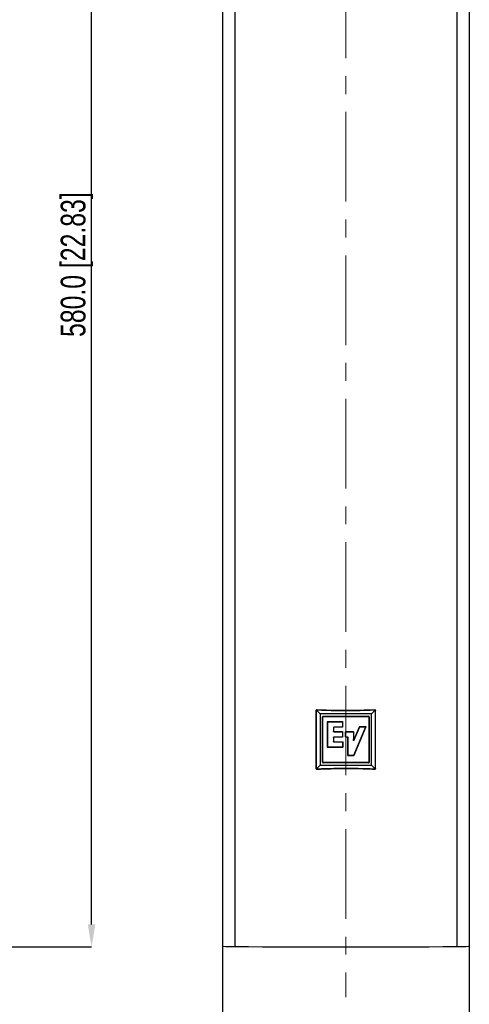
# Model space of a CAD drawing. Header units: millimetres. Extents: x 0 to 1262, y 0 to 420.
# Tile 62 of 99: x 884 to 947, y 141 to 281. Entities that reach past the tile are written whole.
import ezdxf

# ---------------------------------------------------------------- set-up
doc = ezdxf.new("R2010")
doc.units = ezdxf.units.MM
doc.header["$PDSIZE"] = -1
doc.linetypes.add('CENTERX2', pattern=[20.32, 12.7, -2.54, 2.54, -2.54])
doc.layers.add('SLD-0', color=7, linetype='Continuous')
doc.styles.add('SLDTEXTSTYLE0', font='TXT', dxfattribs={"width": 0.75})
doc.dimstyles.new('SLDDIMSTYLE3', dxfattribs={"dimtxt": 3.5, "dimasz": 3.2, "dimexe": 0, "dimexo": 0.0625, "dimgap": 0.875, "dimtad": 1, "dimdec": 1, "dimlfac": 3, "dimrnd": 1e-09, "dimzin": 4, "dimdsep": 46, "dimtxsty": 'SLDTEXTSTYLE0', "dimsah": 1, "dimcen": 0.09, "dimadec": 0, "dimazin": 1, "dimtfac": 1, "dimtdec": 1, "dimtofl": 0, "dimtmove": 0, "dimatfit": 3, "dimfxl": 1, "dimfrac": 2, "dimtolj": 1, "dimtzin": 12, "dimarcsym": 0})

# ---------------------------------------------------------------- blocks, each defined once
blk = doc.blocks.new('*D87')
at = {"layer": 'Defpoints', "color": 0, "transparency": 16777216}
for p in [(912.32, 149.25), (947.32, 149.25), (947.32, 129.8)]:
    blk.add_point(p, dxfattribs=at)
at = {"layer": 'SLD-0', "color": 0, "lineweight": -2, "transparency": 16777216}
for p, q in [((912.32, 149.19), (912.32, 129.8)), ((947.32, 149.19), (947.32, 129.8)), ((915.52, 129.8), (944.12, 129.8))]:
    blk.add_line(p, q, dxfattribs=at)
at = {"layer": 'SLD-0', "color": 0, "transparency": 16777216}
for points in [[(915.52, 130.33), (915.52, 129.27), (912.32, 129.8)], [(944.12, 130.33), (944.12, 129.27), (947.32, 129.8)]]:
    blk.add_solid(points, dxfattribs=at)
at = {"layer": 'SLD-0', "color": 0, "transparency": 16777216, "insert": (929.82, 134.18), "char_height": 3.5, "attachment_point": 2, "style": 'SLDTEXTSTYLE0'}
blk.add_mtext('\\A1;105.0 [4.13]', dxfattribs=at)
blk = doc.blocks.new('*D100')
at = {"layer": 'Defpoints', "color": 0, "transparency": 16777216}
for p in [(873.62, 342.47), (893.78, 342.47), (873.62, 149.13)]:
    blk.add_point(p, dxfattribs=at)
at = {"layer": 'SLD-0', "color": 0, "lineweight": -2, "transparency": 16777216}
for p, q in [((873.68, 342.47), (893.78, 342.47)), ((893.78, 152.33), (893.78, 339.27)), ((873.68, 149.13), (893.78, 149.13))]:
    blk.add_line(p, q, dxfattribs=at)
at = {"layer": 'SLD-0', "color": 0, "transparency": 16777216}
for points in [[(893.25, 339.27), (894.32, 339.27), (893.78, 342.47)], [(893.25, 152.33), (894.32, 152.33), (893.78, 149.13)]]:
    blk.add_solid(points, dxfattribs=at)
at = {"layer": 'SLD-0', "color": 0, "transparency": 16777216, "insert": (889.41, 245.8), "char_height": 3.5, "attachment_point": 2, "rotation": 90, "style": 'SLDTEXTSTYLE0'}
blk.add_mtext('\\A1;580.0 [22.83]', dxfattribs=at)

msp = doc.modelspace()

# ---------------------------------------------------------------- linework, layer by layer
at = {"color": 7, "linetype": 'Continuous', "lineweight": 25}
for p, q in [((912.323133, 342.347798), (912.323133, 149.253041)), ((914.084778, 342.420667), (914.084778, 149.180173)), ((945.561488, 342.420667), (945.561488, 149.180173)), ((947.323133, 342.347798), (947.323133, 149.253041)), ((925.626374, 182.645701), (925.622682, 182.649553)), ((925.622682, 174.384619), (925.622682, 182.649553)), ((925.626374, 182.645701), (925.626374, 174.388472)), ((926.180869, 182.15935), (925.647842, 182.692377)), ((925.692248, 182.7159), (925.695869, 182.712119)), ((926.180869, 182.15935), (926.180869, 174.874823)), ((933.465396, 182.15935), (926.180869, 182.15935)), ((926.517404, 175.29388), (926.517404, 181.740293)), ((926.547935, 181.709761), (926.517404, 181.740293)), ((926.547935, 175.324412), (926.547935, 181.709761)), ((926.599926, 181.822815), (933.046339, 181.822815)), ((926.599926, 181.822815), (926.630458, 181.792284)), ((926.630458, 181.792284), (933.015808, 181.792284)), ((933.015808, 181.792284), (933.046339, 181.822815)), ((933.128862, 181.740293), (933.09833, 181.709761)), ((933.09833, 181.709761), (933.09833, 175.324412)), ((933.128862, 181.740293), (933.128862, 175.29388)), ((933.465396, 182.15935), (933.998423, 182.692377)), ((933.465396, 174.874823), (933.465396, 182.15935)), ((933.950397, 182.712119), (933.954018, 182.7159)), ((934.023584, 182.649553), (934.019892, 182.645701)), ((934.019892, 174.388472), (934.019892, 182.645701)), ((934.023584, 174.384619), (934.023584, 182.649553)), ((927.245989, 181.011481), (927.288901, 181.054393)), ((927.276521, 180.980949), (927.245989, 181.011481)), ((927.245989, 177.426964), (927.245989, 181.011481)), ((927.319433, 181.023861), (927.276521, 180.980949)), ((927.276521, 177.457495), (927.276521, 180.980949)), ((927.288901, 181.054393), (927.319433, 181.023861)), ((927.288901, 181.054393), (929.327723, 181.054393)), ((927.319433, 181.023861), (929.297191, 181.023861)), ((928.057336, 180.239972), (928.100247, 180.282883)), ((928.057336, 180.239972), (928.057336, 179.666484)), ((928.087868, 180.20944), (928.057336, 180.239972)), ((928.130779, 180.252352), (928.087868, 180.20944)), ((928.087868, 180.20944), (928.087868, 179.697016)), ((929.297191, 180.282883), (928.100247, 180.282883)), ((928.100247, 180.282883), (928.130779, 180.252352)), ((929.327723, 180.252352), (928.130779, 180.252352)), ((929.297191, 181.023861), (929.327723, 181.054393)), ((929.340103, 180.980949), (929.297191, 181.023861)), ((929.297191, 180.282883), (929.340103, 180.325795)), ((929.327723, 180.252352), (929.297191, 180.282883)), ((929.327723, 181.054393), (929.370635, 181.011481)), ((929.370635, 180.295263), (929.327723, 180.252352)), ((929.370635, 181.011481), (929.340103, 180.980949)), ((929.340103, 180.980949), (929.340103, 180.325795)), ((929.340103, 180.325795), (929.370635, 180.295263)), ((929.370635, 181.011481), (929.370635, 180.295263)), ((932.629169, 180.263006), (930.928779, 176.267478)), ((932.675344, 180.293537), (930.948967, 176.236946)), ((930.976111, 178.379333), (931.798875, 180.296731)), ((931.006643, 178.527912), (931.778753, 180.327262)), ((931.778753, 180.327262), (931.818187, 180.353253)), ((931.798875, 180.296731), (931.778753, 180.327262)), ((931.83831, 180.322721), (931.798875, 180.296731)), ((931.818187, 180.353253), (931.83831, 180.322721)), ((931.818187, 180.353253), (932.63586, 180.353253)), ((931.83831, 180.322721), (932.589685, 180.322721)), ((932.589685, 180.322721), (932.63586, 180.353253)), ((932.629169, 180.263006), (932.589685, 180.322721)), ((932.675344, 180.293537), (932.629169, 180.263006)), ((932.63586, 180.353253), (932.675344, 180.293537)), ((928.049368, 178.827733), (928.09228, 178.870644)), ((928.049368, 178.827733), (928.049368, 178.222375)), ((928.0799, 178.797201), (928.049368, 178.827733)), ((928.057336, 179.666484), (928.087868, 179.697016)), ((928.100247, 179.623573), (928.057336, 179.666484)), ((928.122812, 178.840112), (928.0799, 178.797201)), ((928.0799, 178.797201), (928.0799, 178.252907)), ((928.087868, 179.697016), (928.130779, 179.654105)), ((929.297191, 178.870644), (928.09228, 178.870644)), ((928.09228, 178.870644), (928.122812, 178.840112)), ((928.130779, 179.654105), (928.100247, 179.623573)), ((928.100247, 179.623573), (929.297191, 179.623573)), ((929.327723, 178.840112), (928.122812, 178.840112)), ((928.130779, 179.654105), (929.327723, 179.654105)), ((929.297191, 179.623573), (929.327723, 179.654105)), ((929.340103, 179.580661), (929.297191, 179.623573)), ((929.297191, 178.870644), (929.340103, 178.913556)), ((929.327723, 178.840112), (929.297191, 178.870644)), ((929.327723, 179.654105), (929.370635, 179.611193)), ((929.370635, 178.883024), (929.327723, 178.840112)), ((929.370635, 179.611193), (929.340103, 179.580661)), ((929.340103, 179.580661), (929.340103, 178.913556)), ((929.340103, 178.913556), (929.370635, 178.883024)), ((929.370635, 179.611193), (929.370635, 178.883024)), ((929.792601, 179.607209), (929.835513, 179.650121)), ((929.792601, 178.883024), (929.792601, 179.607209)), ((929.823133, 179.576677), (929.792601, 179.607209)), ((929.792601, 178.883024), (929.823133, 178.913556)), ((929.835513, 178.840112), (929.792601, 178.883024)), ((929.866044, 179.619589), (929.823133, 179.576677)), ((929.823133, 178.913556), (929.823133, 179.576677)), ((929.823133, 178.913556), (929.866044, 178.870644)), ((929.835513, 179.650121), (929.866044, 179.619589)), ((929.835513, 179.650121), (930.881385, 179.650121)), ((929.866044, 178.870644), (929.835513, 178.840112)), ((930.083328, 178.840112), (929.835513, 178.840112)), ((929.866044, 179.619589), (930.850854, 179.619589)), ((930.11386, 178.870644), (929.866044, 178.870644)), ((930.083328, 178.840112), (930.11386, 178.870644)), ((930.12624, 178.797201), (930.083328, 178.840112)), ((930.11386, 178.870644), (930.156772, 178.827733)), ((930.156772, 178.827733), (930.12624, 178.797201)), ((930.12624, 176.253749), (930.12624, 178.797201)), ((930.156772, 176.284281), (930.156772, 178.827733)), ((930.850854, 179.619589), (930.881385, 179.650121)), ((930.893765, 179.576677), (930.850854, 179.619589)), ((930.881385, 179.650121), (930.924297, 179.607209)), ((930.924297, 179.607209), (930.893765, 179.576677)), ((930.893765, 179.576677), (930.893765, 178.396255)), ((930.924297, 179.607209), (930.924297, 178.544833)), ((927.245989, 177.426964), (927.276521, 177.457495)), ((927.288901, 177.384052), (927.245989, 177.426964)), ((927.276521, 177.457495), (927.319433, 177.414584)), ((927.319433, 177.414584), (927.288901, 177.384052)), ((929.335691, 177.384052), (927.288901, 177.384052)), ((929.305159, 177.414584), (927.319433, 177.414584)), ((928.049368, 178.222375), (928.0799, 178.252907)), ((928.09228, 178.179464), (928.049368, 178.222375)), ((928.0799, 178.252907), (928.122812, 178.209995)), ((928.122812, 178.209995), (928.09228, 178.179464)), ((928.09228, 178.179464), (929.305159, 178.179464)), ((928.122812, 178.209995), (929.335691, 178.209995)), ((929.305159, 178.179464), (929.335691, 178.209995)), ((929.348071, 178.136552), (929.305159, 178.179464)), ((929.305159, 177.414584), (929.348071, 177.457495)), ((929.335691, 177.384052), (929.305159, 177.414584)), ((929.335691, 178.209995), (929.378602, 178.167084)), ((929.378602, 177.426964), (929.335691, 177.384052)), ((929.378602, 178.167084), (929.348071, 178.136552)), ((929.348071, 178.136552), (929.348071, 177.457495)), ((929.348071, 177.457495), (929.378602, 177.426964)), ((929.378602, 178.167084), (929.378602, 177.426964)), ((930.893765, 178.396255), (930.924297, 178.544833)), ((930.976111, 178.379333), (930.893765, 178.396255)), ((930.924297, 178.544833), (931.006643, 178.527912)), ((931.006643, 178.527912), (930.976111, 178.379333)), ((930.12624, 176.253749), (930.156772, 176.284281)), ((930.169152, 176.210838), (930.12624, 176.253749)), ((930.156772, 176.284281), (930.199683, 176.24137)), ((930.199683, 176.24137), (930.169152, 176.210838)), ((930.909482, 176.210838), (930.169152, 176.210838)), ((930.889294, 176.24137), (930.199683, 176.24137)), ((930.889294, 176.24137), (930.928779, 176.267478)), ((930.909482, 176.210838), (930.889294, 176.24137)), ((930.948967, 176.236946), (930.909482, 176.210838)), ((930.928779, 176.267478), (930.948967, 176.236946)), ((925.622682, 174.384619), (925.626374, 174.388472)), ((926.180869, 174.874823), (925.647842, 174.341796)), ((926.180869, 174.874823), (933.465396, 174.874823)), ((926.517404, 175.29388), (926.547935, 175.324412)), ((926.630458, 175.241889), (926.599926, 175.211357)), ((933.046339, 175.211357), (926.599926, 175.211357)), ((933.015808, 175.241889), (926.630458, 175.241889)), ((933.046339, 175.211357), (933.015808, 175.241889)), ((933.09833, 175.324412), (933.128862, 175.29388)), ((933.465396, 174.874823), (933.998423, 174.341796)), ((934.019892, 174.388472), (934.023584, 174.384619)), ((925.695869, 174.322054), (925.692248, 174.318273)), ((933.954018, 174.318273), (933.950397, 174.322054))]:
    msp.add_line(p, q, dxfattribs=at)
for centre, major_axis, ratio, start_param, end_param in [((926.601556, 181.738663), (0.060078, -0.060078), 0.9808148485, 2.3658796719, 3.9173056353), ((926.632088, 181.708131), (0.060078, -0.060078), 0.9808148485, 2.3658796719, 3.9173056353), ((933.014178, 181.708131), (-0.060078, -0.060078), 0.9808148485, 2.3658796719, 3.9173056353), ((933.044709, 181.738663), (-0.060078, -0.060078), 0.9808148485, 2.3658796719, 3.9173056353), ((926.601556, 175.29551), (0.060078, 0.060078), 0.9808148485, 2.3658796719, 3.9173056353), ((926.632088, 175.326042), (0.060078, 0.060078), 0.9808148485, 2.3658796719, 3.9173056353), ((933.014178, 175.326042), (-0.060078, 0.060078), 0.9808148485, 2.3658796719, 3.9173056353), ((933.044709, 175.29551), (-0.060078, 0.060078), 0.9808148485, 2.3658796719, 3.9173056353), ((914.439799, 149.253041), (2.116667, 0), 0.0349207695, 3.1415926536, 4.5438657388), ((929.823133, 152.410485), (93.833333, 0), 0.0349207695, 4.5438657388, 4.880912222), ((945.206466, 149.253041), (2.116667, 0), 0.0349207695, 4.880912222, 6.2831853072)]:
    msp.add_ellipse(centre, major_axis=major_axis, ratio=ratio, start_param=start_param, end_param=end_param, dxfattribs=at)
for points, knots in [([(925.622682, 182.649553), (925.623413, 182.657013), (925.624874, 182.671934), (925.636298, 182.691815), (925.653115, 182.706803), (925.672778, 182.715241), (925.686242, 182.715696), (925.692248, 182.7159)], [0, 0, 0, 0, 0.2081339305, 0.416284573, 0.6241355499, 0.8323675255, 1, 1, 1, 1]), ([(925.647842, 182.692377), (925.643475, 182.688009), (925.635747, 182.680278), (925.628591, 182.664479), (925.626479, 182.652745), (925.626389, 182.646713), (925.626374, 182.645701)], [0, 0, 0, 0, 0.3899259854, 0.6900292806, 0.9479864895, 1, 1, 1, 1]), ([(925.695869, 182.712119), (925.690451, 182.711952), (925.679633, 182.711618), (925.663442, 182.705488), (925.65352, 182.69832), (925.648678, 182.693252), (925.647842, 182.692377)], [0, 0, 0, 0, 0.2754334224, 0.5499818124, 0.9222882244, 1, 1, 1, 1]), ([(925.692248, 182.7159), (926.594882, 182.683405), (928.421512, 182.617647), (931.178673, 182.616543), (933.028353, 182.682761), (933.954018, 182.7159)], [0, 0, 0, 0, 0.3279595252, 0.6636801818, 1, 1, 1, 1]), ([(933.950397, 182.712119), (932.57495, 182.667981), (930.273246, 182.594121), (927.519106, 182.638821), (926.144795, 182.694071), (925.695869, 182.712119)], [0, 0, 0, 0, 0.4999713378, 0.8366629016, 1, 1, 1, 1]), ([(933.998423, 182.692377), (933.994048, 182.696462), (933.986219, 182.703772), (933.970507, 182.710398), (933.958349, 182.712305), (933.951885, 182.712154), (933.950397, 182.712119)], [0, 0, 0, 0, 0.3732421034, 0.6679455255, 0.9235397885, 1, 1, 1, 1]), ([(933.954018, 182.7159), (933.961561, 182.715501), (933.97665, 182.714703), (933.997169, 182.70409), (934.012937, 182.687841), (934.022108, 182.668641), (934.023134, 182.655376), (934.023584, 182.649553)], [0, 0, 0, 0, 0.2099740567, 0.4199857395, 0.6290778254, 0.8372007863, 1, 1, 1, 1]), ([(934.019892, 182.645701), (934.019453, 182.651211), (934.018576, 182.662205), (934.011221, 182.679275), (934.003262, 182.687423), (933.998423, 182.692377)], [0, 0, 0, 0, 0.2824731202, 0.5636965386, 1, 1, 1, 1]), ([(925.692248, 174.318273), (925.684704, 174.318672), (925.669615, 174.31947), (925.649097, 174.330083), (925.633328, 174.346332), (925.624157, 174.365532), (925.623132, 174.378797), (925.622682, 174.384619)], [0, 0, 0, 0, 0.2099740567, 0.4199857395, 0.6290778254, 0.8372007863, 1, 1, 1, 1]), ([(925.626374, 174.388472), (925.626813, 174.382962), (925.627689, 174.371968), (925.635045, 174.354898), (925.643003, 174.34675), (925.647842, 174.341796)], [0, 0, 0, 0, 0.2824731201, 0.5636965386, 1, 1, 1, 1]), ([(933.954018, 174.318273), (933.051383, 174.350768), (931.224754, 174.416526), (928.467592, 174.41763), (926.617912, 174.351412), (925.692248, 174.318273)], [0, 0, 0, 0, 0.3279595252, 0.6636801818, 1, 1, 1, 1]), ([(925.695869, 174.322054), (927.071316, 174.366192), (929.373019, 174.440052), (932.127159, 174.395352), (933.50147, 174.340102), (933.950397, 174.322054)], [0, 0, 0, 0, 0.4999713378, 0.8366629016, 1, 1, 1, 1]), ([(934.023584, 174.384619), (934.022853, 174.37716), (934.021391, 174.362239), (934.009967, 174.342358), (933.99315, 174.32737), (933.973488, 174.318932), (933.960023, 174.318477), (933.954018, 174.318273)], [0, 0, 0, 0, 0.2081339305, 0.416284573, 0.6241355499, 0.8323675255, 1, 1, 1, 1]), ([(933.998423, 174.341796), (934.00279, 174.346164), (934.010518, 174.353895), (934.017675, 174.369693), (934.019786, 174.381428), (934.019877, 174.387459), (934.019892, 174.388472)], [0, 0, 0, 0, 0.3899259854, 0.6900292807, 0.9479864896, 1, 1, 1, 1]), ([(925.647842, 174.341796), (925.652217, 174.337711), (925.660047, 174.330401), (925.675758, 174.323775), (925.687916, 174.321868), (925.69438, 174.322019), (925.695869, 174.322054)], [0, 0, 0, 0, 0.3732421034, 0.6679455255, 0.9235397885, 1, 1, 1, 1]), ([(933.950397, 174.322054), (933.955814, 174.322221), (933.966632, 174.322555), (933.982823, 174.328685), (933.992746, 174.335853), (933.997587, 174.340921), (933.998423, 174.341796)], [0, 0, 0, 0, 0.2754334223, 0.5499818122, 0.9222882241, 1, 1, 1, 1])]:
    msp.add_open_spline(points, degree=3, knots=knots, dxfattribs=at)
at = {"layer": 'SLD-0', "color": 7, "linetype": 'CENTERX2', "lineweight": 18}
msp.add_line((929.823133, 348.704564), (929.823133, 142.003345), dxfattribs=at)

# ---------------------------------------------------------------- dimensions: what is measured, and where the dimension line sits
at = {"layer": 'SLD-0', "color": 7}
dim = msp.add_linear_dim(base=(893.782648, 342.467086), p1=(873.616036, 149.133753), p2=(873.616036, 342.467086), angle=90, dimstyle='SLDDIMSTYLE3', dxfattribs=at)
dim.commit()
dim.dimension.update_dxf_attribs({"geometry": '*D100', "text_midpoint": (893.782648, 245.80042), "dimtype": 160})
dim = msp.add_linear_dim(base=(947.323133, 129.80042), p1=(912.323133, 149.253041), p2=(947.323133, 149.253041), dimstyle='SLDDIMSTYLE3', dxfattribs=at)
dim.commit()
dim.dimension.update_dxf_attribs({"geometry": '*D87', "text_midpoint": (929.823133, 129.80042), "dimtype": 160})

doc.saveas('drawing.dxf')
